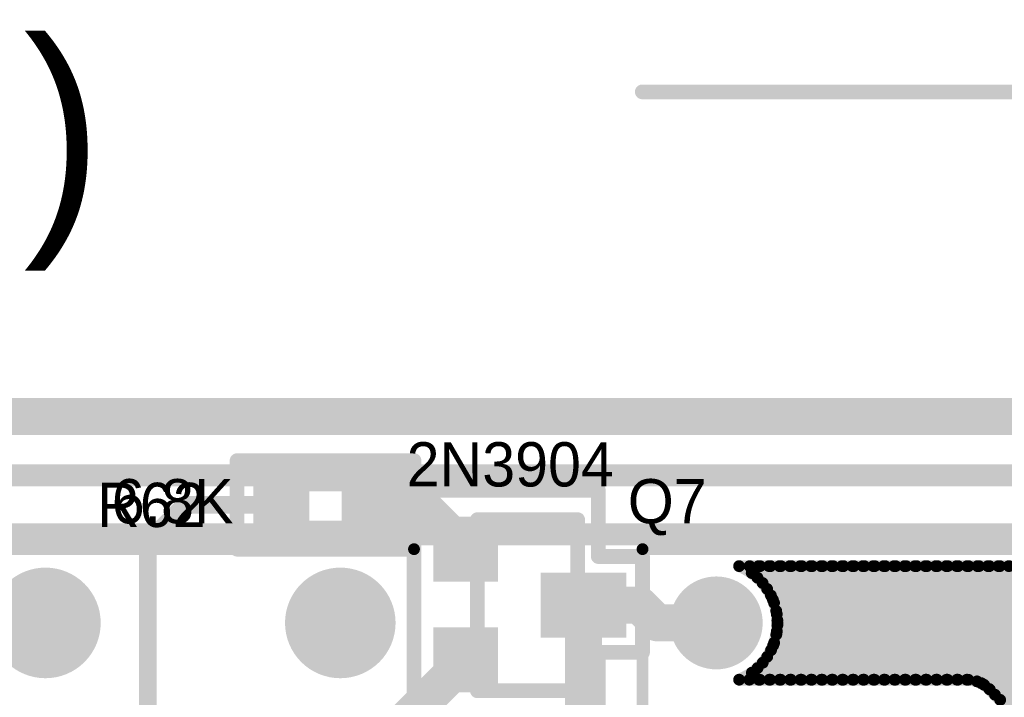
# Model space of a CAD drawing. Extents: x 7.17 to 14.1, y 4 to 11.75.
# Tile 148 of 189: x 9.86 to 10.53, y 8.66 to 9.12. Entities that reach past the tile are written whole.
import ezdxf

# ---------------------------------------------------------------- set-up
doc = ezdxf.new("R2010")
doc.units = 0
doc.layers.get('0').update_dxf_attribs({"linetype": 'CONTINUOUS'})
for name, color, linetype in [('BOTTOMLAYER', 5, 'CONTINUOUS'), ('BOTTOMSOLDER', 6, 'CONTINUOUS'), ('KEEPOUTLAYER', 6, 'CONTINUOUS'), ('MECHANICAL1', 6, 'CONTINUOUS'), ('MECHANICAL2', 216, 'CONTINUOUS'), ('MECHANICAL3', 76, 'CONTINUOUS'), ('MULTILAYER', 9, 'CONTINUOUS'), ('TOPLAYER', 1, 'CONTINUOUS'), ('TOPOVERLAY', 2, 'CONTINUOUS'), ('TOPPASTE', 8, 'CONTINUOUS'), ('TOPSOLDER', 216, 'CONTINUOUS')]:
    doc.layers.add(name, color=color, linetype=linetype)

# ---------------------------------------------------------------- blocks, each defined once
blk = doc.blocks.new('0603_3')
at = {"layer": 'MECHANICAL1', "const_width": 0.01}
for points in [[(-0.000531, 0.015748), (-0.000531, -0.014252)], [(0.059468, 0.015748), (-0.000531, 0.015748)], [(0.059468, 0.015748), (0.059468, -0.014252)], [(0.059468, -0.014252), (-0.000531, -0.014252)]]:
    blk.add_lwpolyline(points, dxfattribs=at)
at = {"layer": 'MECHANICAL1', "const_width": 0.005}
for points in [[(-0.003031, 0.015748, 1), (0.001969, 0.015748, 1)], [(-0.003031, 0.015748, 1), (0.001969, 0.015748, 1)], [(0.056968, 0.015748, 1), (0.061968, 0.015748, 1)], [(0.056968, 0.015748, 1), (0.061968, 0.015748, 1)], [(-0.003031, -0.014252, 1), (0.001969, -0.014252, 1)], [(-0.003031, -0.014252, 1), (0.001969, -0.014252, 1)], [(0.056968, -0.014252, 1), (0.061968, -0.014252, 1)], [(0.056968, -0.014252, 1), (0.061968, -0.014252, 1)]]:
    blk.add_lwpolyline(points, format="xyb", close=True, dxfattribs=at)
at = {"layer": 'TOPLAYER'}
for points in [[(-0.015, -0.015), (0.015, -0.015), (-0.015, 0.015), (0.015, 0.015)], [(0.045, -0.015), (0.075, -0.015), (0.045, 0.015), (0.075, 0.015)]]:
    blk.add_solid(points, dxfattribs=at)
at = {"layer": 'TOPOVERLAY', "const_width": 0.01}
for points in [[(-0.03, 0.03), (-0.03, 0)], [(0.09, 0.03), (-0.03, 0.03)], [(0.09, 0.03), (0.09, -0.03)], [(-0.03, 0), (-0.03, -0.03)], [(0.09, -0.03), (-0.03, -0.03)]]:
    blk.add_lwpolyline(points, dxfattribs=at)
at = {"layer": 'TOPOVERLAY', "const_width": 0.005}
for points in [[(-0.0325, 0.03, 1), (-0.0275, 0.03, 1)], [(-0.0325, 0.03, 1), (-0.0275, 0.03, 1)], [(0.0875, 0.03, 1), (0.0925, 0.03, 1)], [(0.0875, 0.03, 1), (0.0925, 0.03, 1)], [(-0.0325, 0, 1), (-0.0275, 0, 1)], [(-0.0325, 0, 1), (-0.0275, 0, 1)], [(-0.0325, -0.03, 1), (-0.0275, -0.03, 1)], [(-0.0325, -0.03, 1), (-0.0275, -0.03, 1)], [(0.0875, -0.03, 1), (0.0925, -0.03, 1)], [(0.0875, -0.03, 1), (0.0925, -0.03, 1)]]:
    blk.add_lwpolyline(points, format="xyb", close=True, dxfattribs=at)
at = {"layer": 'TOPPASTE'}
for points in [[(-0.015, -0.015), (0.015, -0.015), (-0.015, 0.015), (0.015, 0.015)], [(0.045, -0.015), (0.075, -0.015), (0.045, 0.015), (0.075, 0.015)]]:
    blk.add_solid(points, dxfattribs=at)
at = {"layer": 'TOPSOLDER'}
for points in [[(-0.019, -0.019), (0.019, -0.019), (-0.019, 0.019), (0.019, 0.019)], [(0.041, -0.019), (0.079, -0.019), (0.041, 0.019), (0.079, 0.019)]]:
    blk.add_solid(points, dxfattribs=at)
blk = doc.blocks.new('SOT23_TRANS_5')
at = {"layer": 'MECHANICAL1', "const_width": 0.01}
for points in [[(0.03, 0.076), (0.03, 0.094)], [(0.046, 0.094), (0.03, 0.094)], [(0.046, 0.076), (0.046, 0.094)], [(0.096, 0.076), (-0.02, 0.076)], [(-0.02, 0.008), (-0.02, 0.076)], [(0.096, 0.008), (0.096, 0.076)], [(0.096, 0.008), (-0.02, 0.008)], [(-0.01, -0.008), (-0.01, 0.008)], [(0.01, -0.008), (0.01, 0.008)], [(0.066, -0.008), (0.066, 0.008)], [(0.084, -0.008), (0.084, 0.008)], [(0.01, -0.008), (-0.01, -0.008)], [(0.084, -0.008), (0.066, -0.008)]]:
    blk.add_lwpolyline(points, dxfattribs=at)
at = {"layer": 'MECHANICAL1', "const_width": 0.005}
for points in [[(0.0275, 0.094, 1), (0.0325, 0.094, 1)], [(0.0275, 0.094, 1), (0.0325, 0.094, 1)], [(0.0435, 0.094, 1), (0.0485, 0.094, 1)], [(0.0435, 0.094, 1), (0.0485, 0.094, 1)], [(-0.0225, 0.076, 1), (-0.0175, 0.076, 1)], [(-0.0225, 0.076, 1), (-0.0175, 0.076, 1)], [(0.0275, 0.076, 1), (0.0325, 0.076, 1)], [(0.0435, 0.076, 1), (0.0485, 0.076, 1)], [(0.0935, 0.076, 1), (0.0985, 0.076, 1)], [(0.0935, 0.076, 1), (0.0985, 0.076, 1)], [(-0.0225, 0.008, 1), (-0.0175, 0.008, 1)], [(-0.0225, 0.008, 1), (-0.0175, 0.008, 1)], [(-0.0125, 0.008, 1), (-0.0075, 0.008, 1)], [(0.0075, 0.008, 1), (0.0125, 0.008, 1)], [(0.0635, 0.008, 1), (0.0685, 0.008, 1)], [(0.0815, 0.008, 1), (0.0865, 0.008, 1)], [(0.0935, 0.008, 1), (0.0985, 0.008, 1)], [(0.0935, 0.008, 1), (0.0985, 0.008, 1)], [(-0.0125, -0.008, 1), (-0.0075, -0.008, 1)], [(-0.0125, -0.008, 1), (-0.0075, -0.008, 1)], [(0.0075, -0.008, 1), (0.0125, -0.008, 1)], [(0.0075, -0.008, 1), (0.0125, -0.008, 1)], [(0.0635, -0.008, 1), (0.0685, -0.008, 1)], [(0.0635, -0.008, 1), (0.0685, -0.008, 1)], [(0.0815, -0.008, 1), (0.0865, -0.008, 1)], [(0.0815, -0.008, 1), (0.0865, -0.008, 1)]]:
    blk.add_lwpolyline(points, format="xyb", close=True, dxfattribs=at)
at = {"layer": 'TOPLAYER'}
for points in [[(0.02, 0.055), (0.056, 0.055), (0.02, 0.105), (0.056, 0.105)], [(-0.018, -0.018), (0.018, -0.018), (-0.018, 0.018), (0.018, 0.018)], [(0.057, -0.018), (0.093, -0.018), (0.057, 0.018), (0.093, 0.018)]]:
    blk.add_solid(points, dxfattribs=at)
at = {"layer": 'TOPOVERLAY', "const_width": 0.01}
for points in [[(0.005, 0.09), (0.005, 0.12)], [(0.023, 0.12), (0.005, 0.12)], [(0.07, 0.12), (0.023, 0.12)], [(0.07, 0.09), (0.07, 0.12)], [(-0.04, -0.035), (-0.04, 0.09)], [(0.005, 0.09), (-0.04, 0.09)], [(0.115, 0.09), (0.07, 0.09)], [(0.115, -0.035), (0.115, 0.09)], [(0.115, -0.035), (-0.04, -0.035)]]:
    blk.add_lwpolyline(points, dxfattribs=at)
at = {"layer": 'TOPOVERLAY', "const_width": 0.005}
for points in [[(0.0025, 0.12, 1), (0.0075, 0.12, 1)], [(0.0025, 0.12, 1), (0.0075, 0.12, 1)], [(0.0205, 0.12, 1), (0.0255, 0.12, 1)], [(0.0205, 0.12, 1), (0.0255, 0.12, 1)], [(0.0675, 0.12, 1), (0.0725, 0.12, 1)], [(0.0675, 0.12, 1), (0.0725, 0.12, 1)], [(-0.0425, 0.09, 1), (-0.0375, 0.09, 1)], [(-0.0425, 0.09, 1), (-0.0375, 0.09, 1)], [(0.0025, 0.09, 1), (0.0075, 0.09, 1)], [(0.0025, 0.09, 1), (0.0075, 0.09, 1)], [(0.0675, 0.09, 1), (0.0725, 0.09, 1)], [(0.0675, 0.09, 1), (0.0725, 0.09, 1)], [(0.1125, 0.09, 1), (0.1175, 0.09, 1)], [(0.1125, 0.09, 1), (0.1175, 0.09, 1)], [(-0.0425, -0.035, 1), (-0.0375, -0.035, 1)], [(-0.0425, -0.035, 1), (-0.0375, -0.035, 1)], [(0.1125, -0.035, 1), (0.1175, -0.035, 1)], [(0.1125, -0.035, 1), (0.1175, -0.035, 1)]]:
    blk.add_lwpolyline(points, format="xyb", close=True, dxfattribs=at)
at = {"layer": 'TOPPASTE'}
for points in [[(0.02, 0.055), (0.056, 0.055), (0.02, 0.105), (0.056, 0.105)], [(-0.018, -0.018), (0.018, -0.018), (-0.018, 0.018), (0.018, 0.018)], [(0.057, -0.018), (0.093, -0.018), (0.057, 0.018), (0.093, 0.018)]]:
    blk.add_solid(points, dxfattribs=at)
at = {"layer": 'TOPSOLDER'}
for points in [[(0.016, 0.051), (0.06, 0.051), (0.016, 0.109), (0.06, 0.109)], [(-0.022, -0.022), (0.022, -0.022), (-0.022, 0.022), (0.022, 0.022)], [(0.053, -0.022), (0.097, -0.022), (0.053, 0.022), (0.097, 0.022)]]:
    blk.add_solid(points, dxfattribs=at)
blk = doc.blocks.new('RELAY44_20')
at = {"layer": 'BOTTOMSOLDER', "const_width": 0.0315}
blk.add_lwpolyline([(-0.01575, 0.3, 1), (0.01575, 0.3, 1)], format="xyb", close=True, dxfattribs=at)
at = {"layer": 'MECHANICAL1', "const_width": 0.008}
for points in [[(-0.05, -0.05), (-0.05, 0.35)], [(-0.05, 0.35), (0.75, 0.35)]]:
    blk.add_lwpolyline(points, dxfattribs=at)
at = {"layer": 'MECHANICAL1', "const_width": 0.004}
blk.add_lwpolyline([(-0.052, 0.35, 1), (-0.048, 0.35, 1)], format="xyb", close=True, dxfattribs=at)
blk.add_lwpolyline([(-0.052, 0.35, 1), (-0.048, 0.35, 1)], format="xyb", close=True, dxfattribs=at)
at = {"layer": 'MULTILAYER', "const_width": 0.0275}
blk.add_lwpolyline([(-0.01375, 0.3, 1), (0.01375, 0.3, 1)], format="xyb", close=True, dxfattribs=at)
at = {"layer": 'TOPOVERLAY', "const_width": 0.008}
for points in [[(-0.05, -0.05), (-0.05, 0.35)], [(-0.05, 0.35), (0.75, 0.35)]]:
    blk.add_lwpolyline(points, dxfattribs=at)
at = {"layer": 'TOPOVERLAY', "const_width": 0.004}
blk.add_lwpolyline([(-0.052, 0.35, 1), (-0.048, 0.35, 1)], format="xyb", close=True, dxfattribs=at)
blk.add_lwpolyline([(-0.052, 0.35, 1), (-0.048, 0.35, 1)], format="xyb", close=True, dxfattribs=at)
at = {"layer": 'TOPSOLDER', "const_width": 0.0315}
blk.add_lwpolyline([(-0.01575, 0.3, 1), (0.01575, 0.3, 1)], format="xyb", close=True, dxfattribs=at)
blk = doc.blocks.new('RELAY44_21')
at = {"layer": 'BOTTOMSOLDER', "const_width": 0.0375}
for points in [[(0.48125, 0.3, 1), (0.51875, 0.3, 1)], [(0.68125, 0.3, 1), (0.71875, 0.3, 1)]]:
    blk.add_lwpolyline(points, format="xyb", close=True, dxfattribs=at)
at = {"layer": 'MECHANICAL1', "const_width": 0.008}
for points in [[(-0.05, 0.35), (0.75, 0.35)], [(0.75, -0.05), (0.75, 0.35)]]:
    blk.add_lwpolyline(points, dxfattribs=at)
at = {"layer": 'MECHANICAL1', "const_width": 0.004}
blk.add_lwpolyline([(0.748, 0.35, 1), (0.752, 0.35, 1)], format="xyb", close=True, dxfattribs=at)
blk.add_lwpolyline([(0.748, 0.35, 1), (0.752, 0.35, 1)], format="xyb", close=True, dxfattribs=at)
at = {"layer": 'MULTILAYER', "const_width": 0.0335}
for points in [[(0.48325, 0.3, 1), (0.51675, 0.3, 1)], [(0.68325, 0.3, 1), (0.71675, 0.3, 1)]]:
    blk.add_lwpolyline(points, format="xyb", close=True, dxfattribs=at)
at = {"layer": 'TOPOVERLAY', "const_width": 0.008}
for points in [[(-0.05, 0.35), (0.75, 0.35)], [(0.75, -0.05), (0.75, 0.35)]]:
    blk.add_lwpolyline(points, dxfattribs=at)
at = {"layer": 'TOPOVERLAY', "const_width": 0.004}
blk.add_lwpolyline([(0.748, 0.35, 1), (0.752, 0.35, 1)], format="xyb", close=True, dxfattribs=at)
blk.add_lwpolyline([(0.748, 0.35, 1), (0.752, 0.35, 1)], format="xyb", close=True, dxfattribs=at)
at = {"layer": 'TOPSOLDER', "const_width": 0.0375}
for points in [[(0.48125, 0.3, 1), (0.51875, 0.3, 1)], [(0.68125, 0.3, 1), (0.71875, 0.3, 1)]]:
    blk.add_lwpolyline(points, format="xyb", close=True, dxfattribs=at)

msp = doc.modelspace()

# ---------------------------------------------------------------- linework, layer by layer
at = {"layer": 'BOTTOMLAYER'}
for points, const_width in [([(9.737904, 8.815), (10.927904, 8.815)], 0.015), ([(9.787904, 8.775), (10.902904, 8.775)], 0.015), ([(10.345396, 8.7535), (10.602083, 8.7535)], 0.008), ([(10.352345, 8.6765), (10.429345, 8.7535)], 0.008), ([(10.35253, 8.7535), (10.42953, 8.6765)], 0.008), ([(10.353954, 8.748821), (10.358634, 8.7535)], 0.008), ([(10.357868, 8.745663), (10.365705, 8.7535)], 0.008), ([(10.359416, 8.6765), (10.436416, 8.7535)], 0.008), ([(10.359601, 8.7535), (10.436601, 8.6765)], 0.008), ([(10.361353, 8.742078), (10.372776, 8.7535)], 0.008), ([(10.364407, 8.73806), (10.379847, 8.7535)], 0.008), ([(10.366487, 8.6765), (10.443487, 8.7535)], 0.008), ([(10.366672, 8.7535), (10.443672, 8.6765)], 0.008), ([(10.367008, 8.73359), (10.386918, 8.7535)], 0.008), ([(10.368485, 8.699712), (10.422274, 8.7535)], 0.008), ([(10.369106, 8.728617), (10.393989, 8.7535)], 0.008), ([(10.370615, 8.723055), (10.40106, 8.7535)], 0.008), ([(10.371012, 8.709309), (10.415202, 8.7535)], 0.008), ([(10.371368, 8.716736), (10.408131, 8.7535)], 0.008), ([(10.373558, 8.6765), (10.450558, 8.7535)], 0.008), ([(10.373743, 8.7535), (10.450743, 8.6765)], 0.008), ([(10.380629, 8.6765), (10.457629, 8.7535)], 0.008), ([(10.380814, 8.7535), (10.457814, 8.6765)], 0.008), ([(10.3877, 8.6765), (10.4647, 8.7535)], 0.008), ([(10.387885, 8.7535), (10.464885, 8.6765)], 0.008), ([(10.394771, 8.6765), (10.471771, 8.7535)], 0.008), ([(10.394956, 8.7535), (10.471956, 8.6765)], 0.008), ([(10.401842, 8.6765), (10.478842, 8.7535)], 0.008), ([(10.402027, 8.7535), (10.479027, 8.6765)], 0.008), ([(10.408914, 8.6765), (10.485914, 8.7535)], 0.008), ([(10.409098, 8.7535), (10.486098, 8.6765)], 0.008), ([(10.415985, 8.6765), (10.492985, 8.7535)], 0.008), ([(10.41617, 8.7535), (10.49317, 8.6765)], 0.008), ([(10.423056, 8.6765), (10.500056, 8.7535)], 0.008), ([(10.423241, 8.7535), (10.500243, 8.676497)], 0.008), ([(10.430127, 8.6765), (10.507127, 8.7535)], 0.008), ([(10.430312, 8.7535), (10.509645, 8.674167)], 0.008), ([(10.437198, 8.6765), (10.514198, 8.7535)], 0.008), ([(10.437383, 8.7535), (10.78293, 8.407953)], 0.008), ([(10.444269, 8.6765), (10.521269, 8.7535)], 0.008), ([(10.444454, 8.7535), (10.782407, 8.415547)], 0.008), ([(10.45134, 8.6765), (10.52834, 8.7535)], 0.008), ([(10.451525, 8.7535), (10.782936, 8.422089)], 0.008), ([(10.458411, 8.6765), (10.535411, 8.7535)], 0.008), ([(10.458596, 8.7535), (10.784191, 8.427905)], 0.008), ([(10.465482, 8.6765), (10.542482, 8.7535)], 0.008), ([(10.465667, 8.7535), (10.786011, 8.433156)], 0.008), ([(10.472553, 8.6765), (10.549553, 8.7535)], 0.008), ([(10.472738, 8.7535), (10.788306, 8.437932)], 0.008), ([(10.479624, 8.6765), (10.556624, 8.7535)], 0.008), ([(10.479809, 8.7535), (10.791023, 8.442286)], 0.008), ([(10.486696, 8.6765), (10.563696, 8.7535)], 0.008), ([(10.48688, 8.7535), (10.794131, 8.44625)], 0.008), ([(10.493767, 8.6765), (10.570767, 8.7535)], 0.008), ([(10.493952, 8.7535), (10.797614, 8.449837)], 0.008), ([(10.500818, 8.676481), (10.577838, 8.7535)], 0.008), ([(10.501023, 8.7535), (10.801472, 8.453051)], 0.008), ([(10.50678, 8.675371), (10.584909, 8.7535)], 0.008), ([(10.508094, 8.7535), (10.805715, 8.455879)], 0.008), ([(10.511552, 8.673072), (10.59198, 8.7535)], 0.008), ([(10.515165, 8.7535), (10.810368, 8.458297)], 0.008), ([(10.51543, 8.669879), (10.599051, 8.7535)], 0.008), ([(10.522236, 8.7535), (10.815479, 8.460257)], 0.008), ([(10.518966, 8.666344), (10.586179, 8.733556)], 0.008), ([(10.368362, 8.730597), (10.422458, 8.6765)], 0.008), ([(10.370982, 8.720906), (10.415387, 8.6765)], 0.008), ([(10.522501, 8.662808), (10.583166, 8.723472)], 0.008), ([(10.371375, 8.713442), (10.408316, 8.6765)], 0.008), ([(10.526037, 8.659273), (10.582408, 8.715644)], 0.008), ([(10.370645, 8.7071), (10.401245, 8.6765)], 0.008), ([(10.369154, 8.70152), (10.394174, 8.6765)], 0.008), ([(10.364481, 8.692051), (10.380032, 8.6765)], 0.008), ([(10.367069, 8.696534), (10.387103, 8.6765)], 0.008), ([(10.361439, 8.688022), (10.372961, 8.6765)], 0.008), ([(10.354062, 8.681256), (10.358819, 8.6765)], 0.008), ([(10.357965, 8.684425), (10.36589, 8.6765)], 0.008), ([(10.345396, 8.6765), (10.499904, 8.6765)], 0.008), ([(10.515107, 8.670203), (10.557607, 8.627703)], 0.008)]:
    msp.add_lwpolyline(points, dxfattribs=dict(at, const_width=const_width))
at = {"layer": 'BOTTOMLAYER', "const_width": 0.004}
for points in [[(10.343396, 8.7535, 1), (10.347396, 8.7535, 1)], [(10.343396, 8.7535, 1), (10.347396, 8.7535, 1)], [(10.35053, 8.7535, 1), (10.35453, 8.7535, 1)], [(10.356634, 8.7535, 1), (10.360634, 8.7535, 1)], [(10.357601, 8.7535, 1), (10.361601, 8.7535, 1)], [(10.363705, 8.7535, 1), (10.367705, 8.7535, 1)], [(10.364672, 8.7535, 1), (10.368672, 8.7535, 1)], [(10.370776, 8.7535, 1), (10.374776, 8.7535, 1)], [(10.371743, 8.7535, 1), (10.375743, 8.7535, 1)], [(10.377847, 8.7535, 1), (10.381847, 8.7535, 1)], [(10.378814, 8.7535, 1), (10.382814, 8.7535, 1)], [(10.384918, 8.7535, 1), (10.388918, 8.7535, 1)], [(10.385885, 8.7535, 1), (10.389885, 8.7535, 1)], [(10.391989, 8.7535, 1), (10.395989, 8.7535, 1)], [(10.392956, 8.7535, 1), (10.396956, 8.7535, 1)], [(10.39906, 8.7535, 1), (10.40306, 8.7535, 1)], [(10.400027, 8.7535, 1), (10.404027, 8.7535, 1)], [(10.406131, 8.7535, 1), (10.410131, 8.7535, 1)], [(10.407098, 8.7535, 1), (10.411098, 8.7535, 1)], [(10.413203, 8.7535, 1), (10.417203, 8.7535, 1)], [(10.414169, 8.7535, 1), (10.418169, 8.7535, 1)], [(10.420274, 8.7535, 1), (10.424274, 8.7535, 1)], [(10.421241, 8.7535, 1), (10.425241, 8.7535, 1)], [(10.427345, 8.7535, 1), (10.431345, 8.7535, 1)], [(10.428312, 8.7535, 1), (10.432312, 8.7535, 1)], [(10.434416, 8.7535, 1), (10.438416, 8.7535, 1)], [(10.435383, 8.7535, 1), (10.439383, 8.7535, 1)], [(10.441487, 8.7535, 1), (10.445487, 8.7535, 1)], [(10.442454, 8.7535, 1), (10.446454, 8.7535, 1)], [(10.448558, 8.7535, 1), (10.452558, 8.7535, 1)], [(10.449525, 8.7535, 1), (10.453525, 8.7535, 1)], [(10.455629, 8.7535, 1), (10.459629, 8.7535, 1)], [(10.456596, 8.7535, 1), (10.460596, 8.7535, 1)], [(10.4627, 8.7535, 1), (10.4667, 8.7535, 1)], [(10.463667, 8.7535, 1), (10.467667, 8.7535, 1)], [(10.469771, 8.7535, 1), (10.473771, 8.7535, 1)], [(10.470738, 8.7535, 1), (10.474738, 8.7535, 1)], [(10.476842, 8.7535, 1), (10.480842, 8.7535, 1)], [(10.477809, 8.7535, 1), (10.481809, 8.7535, 1)], [(10.483913, 8.7535, 1), (10.487913, 8.7535, 1)], [(10.48488, 8.7535, 1), (10.488881, 8.7535, 1)], [(10.490985, 8.7535, 1), (10.494985, 8.7535, 1)], [(10.491952, 8.7535, 1), (10.495952, 8.7535, 1)], [(10.498056, 8.7535, 1), (10.502056, 8.7535, 1)], [(10.499023, 8.7535, 1), (10.503023, 8.7535, 1)], [(10.505127, 8.7535, 1), (10.509127, 8.7535, 1)], [(10.506094, 8.7535, 1), (10.510094, 8.7535, 1)], [(10.512198, 8.7535, 1), (10.516198, 8.7535, 1)], [(10.513165, 8.7535, 1), (10.517165, 8.7535, 1)], [(10.519269, 8.7535, 1), (10.523269, 8.7535, 1)], [(10.520236, 8.7535, 1), (10.524236, 8.7535, 1)], [(10.52634, 8.7535, 1), (10.53034, 8.7535, 1)], [(10.351954, 8.748821, 1), (10.355954, 8.748821, 1)], [(10.355868, 8.745663, 1), (10.359868, 8.745663, 1)], [(10.359353, 8.742078, 1), (10.363353, 8.742078, 1)], [(10.362407, 8.73806, 1), (10.366407, 8.73806, 1)], [(10.365008, 8.73359, 1), (10.369008, 8.73359, 1)], [(10.366362, 8.730597, 1), (10.370362, 8.730597, 1)], [(10.367106, 8.728617, 1), (10.371106, 8.728617, 1)], [(10.368615, 8.723055, 1), (10.372615, 8.723055, 1)], [(10.368982, 8.720906, 1), (10.372982, 8.720906, 1)], [(10.369368, 8.716736, 1), (10.373368, 8.716736, 1)], [(10.369375, 8.713442, 1), (10.373375, 8.713442, 1)], [(10.369404, 8.715, 1), (10.373404, 8.715, 1)], [(10.369404, 8.715, 1), (10.373404, 8.715, 1)], [(10.368645, 8.7071, 1), (10.372645, 8.7071, 1)], [(10.369012, 8.709309, 1), (10.373012, 8.709309, 1)], [(10.366485, 8.699712, 1), (10.370485, 8.699712, 1)], [(10.367154, 8.70152, 1), (10.371154, 8.70152, 1)], [(10.362481, 8.692051, 1), (10.366481, 8.692051, 1)], [(10.365069, 8.696534, 1), (10.369069, 8.696534, 1)], [(10.359439, 8.688022, 1), (10.363439, 8.688022, 1)], [(10.352062, 8.681256, 1), (10.356062, 8.681256, 1)], [(10.355965, 8.684425, 1), (10.359965, 8.684425, 1)], [(10.343396, 8.6765, 1), (10.347396, 8.6765, 1)], [(10.343396, 8.6765, 1), (10.347396, 8.6765, 1)], [(10.350345, 8.6765, 1), (10.354345, 8.6765, 1)], [(10.356819, 8.6765, 1), (10.360819, 8.6765, 1)], [(10.357416, 8.6765, 1), (10.361416, 8.6765, 1)], [(10.36389, 8.6765, 1), (10.36789, 8.6765, 1)], [(10.364487, 8.6765, 1), (10.368487, 8.6765, 1)], [(10.370961, 8.6765, 1), (10.374961, 8.6765, 1)], [(10.371558, 8.6765, 1), (10.375558, 8.6765, 1)], [(10.378032, 8.6765, 1), (10.382032, 8.6765, 1)], [(10.378629, 8.6765, 1), (10.382629, 8.6765, 1)], [(10.385103, 8.6765, 1), (10.389103, 8.6765, 1)], [(10.3857, 8.6765, 1), (10.3897, 8.6765, 1)], [(10.392174, 8.6765, 1), (10.396174, 8.6765, 1)], [(10.392771, 8.6765, 1), (10.396771, 8.6765, 1)], [(10.399245, 8.6765, 1), (10.403245, 8.6765, 1)], [(10.399842, 8.6765, 1), (10.403842, 8.6765, 1)], [(10.406316, 8.6765, 1), (10.410316, 8.6765, 1)], [(10.406913, 8.6765, 1), (10.410913, 8.6765, 1)], [(10.413387, 8.6765, 1), (10.417387, 8.6765, 1)], [(10.413985, 8.6765, 1), (10.417985, 8.6765, 1)], [(10.420459, 8.6765, 1), (10.424459, 8.6765, 1)], [(10.421056, 8.6765, 1), (10.425056, 8.6765, 1)], [(10.42753, 8.6765, 1), (10.43153, 8.6765, 1)], [(10.428127, 8.6765, 1), (10.432127, 8.6765, 1)], [(10.434601, 8.6765, 1), (10.438601, 8.6765, 1)], [(10.435198, 8.6765, 1), (10.439198, 8.6765, 1)], [(10.441672, 8.6765, 1), (10.445672, 8.6765, 1)], [(10.442269, 8.6765, 1), (10.446269, 8.6765, 1)], [(10.448743, 8.6765, 1), (10.452743, 8.6765, 1)], [(10.44934, 8.6765, 1), (10.45334, 8.6765, 1)], [(10.455814, 8.6765, 1), (10.459814, 8.6765, 1)], [(10.456411, 8.6765, 1), (10.460411, 8.6765, 1)], [(10.462885, 8.6765, 1), (10.466885, 8.6765, 1)], [(10.463482, 8.6765, 1), (10.467482, 8.6765, 1)], [(10.469956, 8.6765, 1), (10.473956, 8.6765, 1)], [(10.470553, 8.6765, 1), (10.474553, 8.6765, 1)], [(10.477027, 8.6765, 1), (10.481027, 8.6765, 1)], [(10.477624, 8.6765, 1), (10.481625, 8.6765, 1)], [(10.484098, 8.6765, 1), (10.488098, 8.6765, 1)], [(10.484696, 8.6765, 1), (10.488696, 8.6765, 1)], [(10.491169, 8.6765, 1), (10.495169, 8.6765, 1)], [(10.491767, 8.6765, 1), (10.495767, 8.6765, 1)], [(10.497904, 8.6765, 1), (10.501904, 8.6765, 1)], [(10.497904, 8.6765, 1), (10.501904, 8.6765, 1)], [(10.497904, 8.6765, 1), (10.501904, 8.6765, 1)], [(10.498243, 8.676497, 1), (10.502243, 8.676497, 1)], [(10.498818, 8.676481, 1), (10.502818, 8.676481, 1)], [(10.50478, 8.675371, 1), (10.50878, 8.675371, 1)], [(10.507645, 8.674167, 1), (10.511645, 8.674167, 1)], [(10.509552, 8.673072, 1), (10.513552, 8.673072, 1)], [(10.513107, 8.670203, 1), (10.517107, 8.670203, 1)], [(10.513107, 8.670203, 1), (10.517107, 8.670203, 1)], [(10.513107, 8.670203, 1), (10.517107, 8.670203, 1)], [(10.51343, 8.669879, 1), (10.51743, 8.669879, 1)], [(10.516966, 8.666344, 1), (10.520966, 8.666344, 1)], [(10.520501, 8.662808, 1), (10.524501, 8.662808, 1)]]:
    msp.add_lwpolyline(points, format="xyb", close=True, dxfattribs=at)
at = {"layer": 'BOTTOMLAYER', "const_width": 0.008}
for points in [[(10.345396, 8.7535, -0.306116), (10.371404, 8.715)], [(10.371404, 8.715, -0.306116), (10.345396, 8.6765)], [(10.499904, 8.6765, -0.198912), (10.515107, 8.670203)], [(10.499904, 8.6765, -0.198912), (10.515107, 8.670203)]]:
    msp.add_lwpolyline(points, format="xyb", dxfattribs=at)
at = {"layer": 'KEEPOUTLAYER', "const_width": 0.025}
msp.add_lwpolyline([(7.179904, 8.855), (11.109904, 8.855)], dxfattribs=at)
at = {"layer": 'MECHANICAL2', "const_width": 0.01}
msp.add_lwpolyline([(10.279739, 9.075), (12.289904, 9.075)], dxfattribs=at)
at = {"layer": 'MECHANICAL2', "const_width": 0.005}
msp.add_lwpolyline([(10.277239, 9.075, 1), (10.282239, 9.075, 1)], format="xyb", close=True, dxfattribs=at)
at = {"layer": 'MECHANICAL3', "const_width": 0.01}
msp.add_lwpolyline([(7.179904, 8.855), (11.109904, 8.855)], dxfattribs=at)
at = {"layer": 'MULTILAYER', "const_width": 0.01}
msp.add_lwpolyline([(7.179904, 8.855), (11.109904, 8.855)], dxfattribs=at)
at = {"layer": 'TOPLAYER'}
for points, const_width in [([(10.094904, 8.795), (10.129904, 8.795)], 0.025), ([(10.129904, 8.795), (10.159904, 8.765)], 0.025), ([(9.944447, 8.77), (9.969447, 8.795)], 0.012), ([(9.969447, 8.795), (10.034904, 8.795)], 0.012), ([(9.944447, 8.405), (9.944447, 8.77)], 0.012), ([(10.239904, 8.605), (10.239904, 8.727)], 0.025), ([(10.239904, 8.727), (10.277904, 8.727)], 0.025), ([(10.277904, 8.727), (10.289904, 8.715)], 0.025), ([(10.289904, 8.715), (10.329904, 8.715)], 0.025), ([(10.114904, 8.645), (10.159904, 8.69)], 0.025)]:
    msp.add_lwpolyline(points, dxfattribs=dict(at, const_width=const_width))
for points, const_width in [([(10.088654, 8.795, 1), (10.101154, 8.795, 1)], 0.0125), ([(10.123654, 8.795, 1), (10.136154, 8.795, 1)], 0.0125), ([(10.123654, 8.795, 1), (10.136154, 8.795, 1)], 0.0125), ([(9.966447, 8.795, 1), (9.972447, 8.795, 1)], 0.006), ([(9.966447, 8.795, 1), (9.972447, 8.795, 1)], 0.006), ([(10.031904, 8.795, 1), (10.037904, 8.795, 1)], 0.006), ([(9.941447, 8.77, 1), (9.947447, 8.77, 1)], 0.006), ([(9.941447, 8.77, 1), (9.947447, 8.77, 1)], 0.006), ([(10.153654, 8.765, 1), (10.166154, 8.765, 1)], 0.0125), ([(10.233654, 8.727, 1), (10.246154, 8.727, 1)], 0.0125), ([(10.233654, 8.727, 1), (10.246154, 8.727, 1)], 0.0125), ([(10.271654, 8.727, 1), (10.284154, 8.727, 1)], 0.0125), ([(10.271654, 8.727, 1), (10.284154, 8.727, 1)], 0.0125), ([(10.283654, 8.715, 1), (10.296154, 8.715, 1)], 0.0125), ([(10.283654, 8.715, 1), (10.296154, 8.715, 1)], 0.0125), ([(10.323654, 8.715, 1), (10.336154, 8.715, 1)], 0.0125), ([(10.153654, 8.69, 1), (10.166154, 8.69, 1)], 0.0125)]:
    msp.add_lwpolyline(points, format="xyb", close=True, dxfattribs=dict(at, const_width=const_width))

# ---------------------------------------------------------------- block references
for name, p, rotation in [('0603_3', (10.094904, 8.795), 180), ('SOT23_TRANS_5', (10.159904, 8.765), 270)]:
    msp.add_blockref(name, p, dxfattribs=dict(rotation=rotation))
for name, p in [('RELAY44_21', (9.374904, 8.415)), ('RELAY44_20', (10.329904, 8.415))]:
    msp.add_blockref(name, p)

# ---------------------------------------------------------------- texts
at = {"layer": 'MECHANICAL1'}
for s, p in [('2N3904', (10.119904, 8.8075)), ('6.8K', (9.919904, 8.7825))]:
    msp.add_text(s, height=0.03, dxfattribs=at).set_placement(p)
at = {"layer": 'MECHANICAL2'}
msp.add_text('5110 (mil)', height=0.12, dxfattribs=at).set_placement((9.200069, 8.990019))
at = {"layer": 'TOPOVERLAY'}
for s, p in [('R62', (9.909904, 8.78)), ('Q7', (10.269904, 8.7825))]:
    msp.add_text(s, height=0.03, dxfattribs=at).set_placement(p)

doc.saveas('drawing.dxf')
